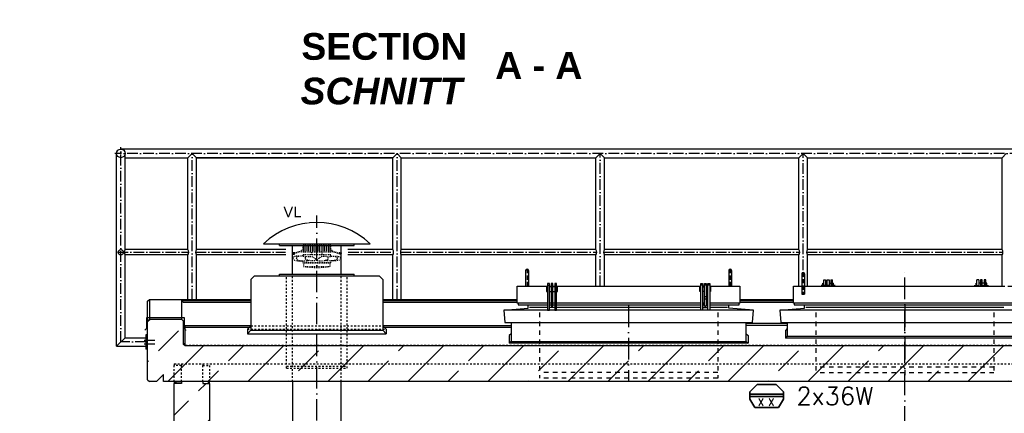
# Model space of a CAD drawing. Header units: millimetres. Extents: x -1777 to 1198744, y 17256 to 76241.
# Tile 45 of 201: x 93436 to 98962, y 54159 to 56368. Entities that reach past the tile are written whole.
import ezdxf
from ezdxf.enums import TextEntityAlignment as Align

# ---------------------------------------------------------------- set-up
doc = ezdxf.new("R2010")
doc.units = ezdxf.units.MM
doc.linetypes.add('ACAD_ISO10W100', pattern=[18, 12, -3, 0, -3])
doc.linetypes.add('JIS_02_1.0', pattern=[2, 1, -1])
doc.layers.add('Beschriftung', color=7, linetype='Continuous', lineweight=9)
doc.layers.add('elektro Installation', color=7, linetype='Continuous', lineweight=35)
doc.styles.add('LBB3.5M1000', font='isocp.shx', dxfattribs={"height": 3.5})
doc.styles.add('ROMANS', font='ROMANS', dxfattribs={"height": 0.2})
pattern_1 = [(45, (112961.7, 48335.6), (-224.5064, 224.5064), []), (45, (113186.22, 48335.6), (-224.5064, 224.5064), [158.75, -79.375])]

msp = doc.modelspace()

# ---------------------------------------------------------------- hatches: boundary and pattern name
h = msp.add_hatch()
h.set_pattern_fill('ANSI33', color=256, scale=50, style=0)
h.set_pattern_definition(pattern_1)
h.paths.add_polyline_path([(101696.55274, 54337.64543), (101696.55274, 54537.74948), (94363.60274, 54537.74948), (94353.60274, 54547.74948), (94353.60274, 54677.74948), (94343.60274, 54687.74948), (94163.60274, 54687.74948), (94153.60274, 54677.74948), (94153.60274, 54347.64543), (94163.60274, 54337.64543), (94203.60274, 54337.64543), (94243.60274, 54377.64543), (94243.60274, 54337.64543)])
h.paths.add_polyline_path([(102010.65274, 54432.69745), (101910.65274, 54432.69745), (101910.65274, 54337.64543), (102563.60274, 54337.64543), (102563.60274, 54377.64543), (102603.60274, 54337.64543), (102643.60274, 54337.64543), (102653.60274, 54347.64543), (102653.60274, 54677.74948), (102643.60274, 54687.74948), (102463.60274, 54687.74948), (102453.60274, 54677.74948), (102453.60274, 54547.74948), (102443.60274, 54537.74948), (101910.65274, 54537.74948), (101910.65274, 54442.69745), (102010.65274, 54442.69745)])
h = msp.add_hatch()
h.set_pattern_fill('ANSI33', color=256, scale=50, style=0)
h.set_pattern_definition(pattern_1)
h.paths.add_polyline_path([(94503.60274, 54327.64022), (94463.60274, 54327.64022), (94463.60274, 54337.64543), (94343.60274, 54337.64543), (94343.60274, 54327.64022), (94303.60274, 54327.64022), (94303.60274, 51515.38512), (94403.60274, 51515.38512), (94403.60274, 51535.55806, -0.4142135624), (94398.60274, 51540.55806, -0.4142135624), (94403.60274, 51545.55806), (94403.60274, 51585.55806, -0.4142135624), (94398.60274, 51590.55806, -1), (94408.60274, 51590.55806, -0.4142135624), (94403.60274, 51585.55806), (94403.60274, 51545.55806, -0.4142135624), (94408.60274, 51540.55806, -0.4142135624), (94403.60274, 51535.55806), (94403.60274, 51515.38512), (94503.60274, 51515.38512)])
h = msp.add_hatch(color=256)
h.dxf.hatch_style = 1
h.paths.add_polyline_path([(94313.60274, 54337.64022), (94303.60274, 54337.64022), (94303.60274, 54327.64022), (94313.60274, 54327.64022)])
h = msp.add_hatch(color=256)
h.dxf.hatch_style = 1
h.paths.add_polyline_path([(94503.60274, 54337.64022), (94493.60274, 54337.64022), (94493.60274, 54327.64022), (94503.60274, 54327.64022)])

# ---------------------------------------------------------------- linework, layer by layer
at = {"linetype": 'ACAD_ISO10W100', "ltscale": 5}
for p, q in [((102837.75274, 55618.0355), (93969.45274, 55618.0355)), ((94003.60274, 54559.63499), (94003.60274, 55652.1855)), ((94403.60274, 54798.7267), (94403.60274, 55618.0355)), ((95553.60274, 54798.7267), (95553.60274, 55618.0355)), ((96693.60274, 54873.34621), (96693.60274, 55618.0355)), ((97833.60274, 54962.90107), (97833.60274, 55618.0355)), ((93984.4348, 55063.0355), (94384.63645, 55063.0355)), ((94422.56902, 55063.0355), (94928.23619, 55063.0355)), ((95278.96929, 55063.0355), (95534.63645, 55063.0355)), ((95572.56902, 55063.0355), (96674.63645, 55063.0355)), ((96712.56902, 55063.0355), (97814.63645, 55063.0355)), ((97852.56902, 55063.0355), (98954.63645, 55063.0355)), ((94143.60274, 54559.63499), (94003.60274, 54559.63499)), ((94134.62384, 54569.63499), (94193.68498, 54569.63499)), ((94134.62384, 54549.63499), (94193.68498, 54549.63499))]:
    msp.add_line(p, q, dxfattribs=at)
for p, q in [((93979.45274, 54535.48499), (93979.45274, 55618.0355)), ((101696.55274, 55642.1855), (94003.60274, 55642.1855)), ((94027.75274, 55077.9855), (94027.75274, 55618.0355)), ((94379.45274, 55593.8855), (94403.60274, 55618.0355)), ((94403.60274, 55618.0355), (94427.75274, 55593.8855)), ((95529.45274, 55593.8855), (95553.60274, 55618.0355)), ((95553.60274, 55618.0355), (95577.75274, 55593.8855)), ((96669.45274, 55593.8855), (96693.60274, 55618.0355)), ((96693.60274, 55618.0355), (96717.75274, 55593.8855)), ((97809.45274, 55593.8855), (97833.60274, 55618.0355)), ((97833.60274, 55618.0355), (97857.75274, 55593.8855)), ((98949.45274, 55593.8855), (98973.60274, 55618.0355)), ((94027.75274, 55593.8855), (94379.45274, 55593.8855)), ((94379.45274, 55077.9855), (94379.45274, 55593.8855)), ((94427.75274, 55593.8855), (95529.45274, 55593.8855)), ((95529.45274, 55593.8855), (94427.75274, 55593.8855)), ((94427.75274, 55077.9855), (94427.75274, 55593.8855)), ((95529.45274, 55077.9855), (95529.45274, 55593.8855)), ((95577.75274, 55593.8855), (96669.45274, 55593.8855)), ((95577.75274, 55077.9855), (95577.75274, 55593.8855)), ((96669.45274, 55077.9855), (96669.45274, 55593.8855)), ((96717.75274, 55593.8855), (97809.45274, 55593.8855)), ((96717.75274, 55077.9855), (96717.75274, 55593.8855)), ((97809.45274, 55077.9855), (97809.45274, 55593.8855)), ((97857.75274, 55593.8855), (98949.45274, 55593.8855)), ((97857.75274, 55077.9855), (97857.75274, 55593.8855)), ((98949.45274, 55077.9855), (98949.45274, 55593.8855)), ((94803.60274, 55110.98465), (95403.60274, 55110.98465)), ((94893.60274, 55100.98465), (94893.60274, 55110.98465)), ((94893.60274, 55100.98465), (95313.60274, 55100.98465)), ((94967.10274, 54940.98465), (94967.10274, 55100.98465)), ((95240.10274, 54940.98465), (95240.10274, 55100.98465)), ((95313.60274, 55100.98465), (95313.60274, 55110.98465)), ((94379.45274, 55077.9855), (94027.75274, 55077.9855)), ((94027.75274, 54583.78499), (94027.75274, 55048.0855)), ((94379.45274, 55048.0855), (94027.75274, 55048.0855)), ((94379.45274, 54798.7267), (94379.45274, 55048.0855)), ((94928.87459, 55077.9855), (94427.75274, 55077.9855)), ((94427.75274, 54798.7267), (94427.75274, 55048.0855)), ((94928.87459, 55048.0855), (94427.75274, 55048.0855)), ((95529.45274, 55077.9855), (95278.33088, 55077.9855)), ((95529.45274, 55048.0855), (95278.33088, 55048.0855)), ((95529.45274, 54798.7267), (95529.45274, 55048.0855)), ((96669.45274, 55077.9855), (95577.75274, 55077.9855)), ((95577.75274, 54798.7267), (95577.75274, 55048.0855)), ((96669.45274, 55048.0855), (95577.75274, 55048.0855)), ((96669.45274, 54873.34621), (96669.45274, 55048.0855)), ((97809.45274, 55077.9855), (96717.75274, 55077.9855)), ((96717.75274, 54873.34621), (96717.75274, 55048.0855)), ((97809.45274, 55048.0855), (96717.75274, 55048.0855)), ((97809.45274, 54873.34621), (97809.45274, 55048.0855)), ((98949.45274, 55077.9855), (97857.75274, 55077.9855)), ((97857.75274, 54873.34621), (97857.75274, 55048.0855)), ((98949.45274, 55048.0855), (97857.75274, 55048.0855)), ((98949.45274, 54873.34621), (98949.45274, 55048.0855)), ((94893.60274, 54930.98465), (94893.60274, 54940.98465)), ((94893.60274, 54940.98465), (95313.60274, 54940.98465)), ((95313.60274, 54930.98465), (95313.60274, 54940.98465)), ((96275.60274, 54961.16629), (96275.60274, 54873.34621)), ((96291.60274, 54961.16629), (96291.60274, 54873.34621)), ((97415.60274, 54961.16629), (97415.60274, 54873.34621)), ((97431.60274, 54961.16629), (97431.60274, 54873.34621)), ((97825.60274, 54941.1424), (97825.60274, 54827.77017)), ((97841.60274, 54941.1424), (97841.60274, 54827.77017)), ((94753.60274, 54930.98465), (94733.60274, 54910.98465)), ((94733.60274, 54910.98465), (94733.60274, 54625.82083)), ((94753.60274, 54930.98465), (95453.60274, 54930.98465)), ((95453.60274, 54930.98465), (95473.60274, 54910.98465)), ((95473.60274, 54910.98465), (95473.60274, 54625.82083)), ((97943.60274, 54889.39406), (97948.60274, 54889.39406)), ((97943.60274, 54873.34621), (97943.60274, 54889.39406)), ((97948.60274, 54873.34621), (97948.60274, 54908.39406)), ((97948.60274, 54908.39406), (97958.60274, 54908.39406)), ((97958.60274, 54908.39406), (97958.60274, 54873.34621)), ((97958.60274, 54889.39406), (97968.60274, 54889.39406)), ((97968.60274, 54873.34621), (97968.60274, 54908.39406)), ((97968.60274, 54908.39406), (97978.60274, 54908.39406)), ((97978.60274, 54908.39406), (97978.60274, 54873.34621)), ((97978.60274, 54889.39406), (97988.60274, 54889.39406)), ((97988.60274, 54908.39406), (97988.60274, 54873.34621)), ((97988.60274, 54908.39406), (97998.60274, 54908.39406)), ((97998.60274, 54873.34621), (97998.60274, 54908.39406)), ((97998.60274, 54889.39406), (98003.60274, 54889.39406)), ((98003.60274, 54873.34621), (98003.60274, 54889.39406)), ((98808.60274, 54889.39406), (98803.60274, 54889.39406)), ((98803.60274, 54873.34621), (98803.60274, 54889.39406)), ((98808.60274, 54873.34621), (98808.60274, 54908.39406)), ((98818.60274, 54908.39406), (98808.60274, 54908.39406)), ((98818.60274, 54908.39406), (98818.60274, 54873.34621)), ((98828.60274, 54889.39406), (98818.60274, 54889.39406)), ((98828.60274, 54908.39406), (98828.60274, 54873.34621)), ((98838.60274, 54908.39406), (98828.60274, 54908.39406)), ((98838.60274, 54873.34621), (98838.60274, 54908.39406)), ((98848.60274, 54889.39406), (98838.60274, 54889.39406)), ((98848.60274, 54908.39406), (98848.60274, 54873.34621)), ((98858.60274, 54908.39406), (98848.60274, 54908.39406)), ((98858.60274, 54873.34621), (98858.60274, 54908.39406)), ((98863.60274, 54889.39406), (98858.60274, 54889.39406)), ((98863.60274, 54873.34621), (98863.60274, 54889.39406)), ((96398.60274, 54878.39406), (96408.60274, 54878.39406)), ((96418.60274, 54878.39406), (96428.60274, 54878.39406)), ((96438.60274, 54878.39406), (96448.60274, 54878.39406)), ((97268.60274, 54878.39406), (97258.60274, 54878.39406)), ((97288.60274, 54878.39406), (97278.60274, 54878.39406)), ((97308.60274, 54878.39406), (97298.60274, 54878.39406)), ((94153.60274, 54788.7267), (94163.60274, 54798.7267)), ((94153.60274, 54347.64543), (94153.60274, 54788.7267)), ((94163.60274, 54798.7267), (94733.60274, 54798.7267)), ((94163.60274, 54798.7267), (94163.60274, 54687.74948)), ((94343.60274, 54792.92571), (94343.60274, 54687.74948)), ((94343.60274, 54792.92571), (94733.60274, 54792.92571)), ((94353.60274, 54782.73403), (94343.60274, 54792.92571)), ((94353.60274, 54782.73403), (94733.60274, 54782.73403)), ((95473.60274, 54798.7267), (96228.60274, 54798.7267)), ((95473.60274, 54792.92571), (96228.60274, 54792.92571)), ((95473.60274, 54782.73403), (96228.60274, 54782.73403)), ((96418.60274, 54812.27482), (96428.60274, 54812.27482)), ((96428.60274, 54802.27482), (96418.60274, 54802.27482)), ((97288.60274, 54812.27482), (97278.60274, 54812.27482)), ((97278.60274, 54802.27482), (97288.60274, 54802.27482)), ((97478.60274, 54798.7267), (97778.60274, 54798.7267)), ((97478.60274, 54792.92571), (97778.60274, 54792.92571)), ((97478.60274, 54782.73403), (97778.60274, 54782.73403)), ((96153.10411, 54737.81922), (96290.62742, 54749.27949)), ((96290.62742, 54749.27949), (96290.62742, 54768.39406)), ((96398.60274, 54753.13613), (96298.11117, 54753.13613)), ((96438.60274, 54753.13613), (96408.60274, 54753.13613)), ((97258.60274, 54753.13613), (96448.60274, 54753.13613)), ((97298.60274, 54753.13613), (97268.60274, 54753.13613)), ((97268.60274, 54753.13613), (97298.60274, 54753.13613)), ((97409.09431, 54753.13613), (97308.60274, 54753.13613)), ((97416.57805, 54749.27949), (97416.57805, 54768.39406)), ((97554.10137, 54737.81922), (97416.57805, 54749.27949)), ((97703.10411, 54737.81922), (97840.62742, 54749.27949)), ((97840.62742, 54749.27949), (97840.62742, 54768.39406)), ((98959.09431, 54753.13613), (97848.11117, 54753.13613)), ((94153.60274, 54677.74948), (94163.60274, 54687.74948)), ((94353.60274, 54677.74948), (94343.60274, 54687.74948)), ((94353.60274, 54677.74948), (94353.60274, 54547.74948)), ((97743.60274, 54662.96922), (97513.60274, 54662.96922)), ((94353.60274, 54652.51887), (94733.60274, 54652.51887)), ((94363.60274, 54642.1855), (94353.60274, 54652.51887)), ((94363.60274, 54642.1855), (94733.60274, 54642.1855)), ((94363.60274, 54537.74948), (94363.60274, 54642.1855)), ((94733.60274, 54650.98465), (94713.60274, 54630.98465)), ((94713.60274, 54630.98465), (94713.60274, 54605.82083)), ((94733.60274, 54625.82083), (94713.60274, 54605.82083)), ((94713.60274, 54605.82083), (95493.60274, 54605.82083)), ((94733.60274, 54625.82083), (95473.60274, 54625.82083)), ((95473.60274, 54652.51887), (96193.60274, 54652.51887)), ((95473.60274, 54650.98465), (95493.60274, 54630.98465)), ((95473.60274, 54642.1855), (96193.60274, 54642.1855)), ((95473.60274, 54625.82083), (95493.60274, 54605.82083)), ((95493.60274, 54630.98465), (95493.60274, 54605.82083)), ((96193.60274, 54605.92542), (96183.28549, 54595.60817)), ((97743.60274, 54652.65197), (97513.60274, 54652.65197)), ((97513.60274, 54605.92542), (97523.91998, 54595.60817)), ((97743.60274, 54634.9606), (97733.28549, 54624.64335)), ((97733.28549, 54624.64335), (97733.28549, 54581.43434)), ((94027.75274, 54583.78499), (93979.45274, 54535.48499)), ((94027.75274, 54583.78499), (94143.60274, 54583.78499)), ((94153.60274, 54599.63499), (94143.60274, 54599.63499)), ((94143.60274, 54599.63499), (94143.60274, 54519.63499)), ((94363.60274, 54543.04872), (94353.60274, 54553.38209)), ((94363.60274, 54537.74948), (94363.60274, 54584.85099)), ((96183.28549, 54595.60817), (96183.28549, 54552.39916)), ((96193.60274, 54562.71641), (96183.28549, 54552.39916)), ((97523.91998, 54552.39916), (96183.28549, 54552.39916)), ((97513.60274, 54562.71641), (97523.91998, 54552.39916)), ((97523.91998, 54595.60817), (97523.91998, 54552.39916)), ((97743.60274, 54591.75159), (97733.28549, 54581.43434)), ((99073.91998, 54581.43434), (97733.28549, 54581.43434)), ((93979.45274, 54535.48499), (94143.60274, 54535.48499)), ((94153.60274, 54519.63499), (94143.60274, 54519.63499)), ((94363.60274, 54537.74948), (94353.60274, 54547.74948)), ((101696.55274, 54537.74948), (94363.60274, 54537.74948)), ((94153.60274, 54347.64543), (94163.60274, 54337.64543)), ((94203.60274, 54337.64543), (94163.60274, 54337.64543)), ((94243.60274, 54377.64543), (94203.60274, 54337.64543)), ((94243.60274, 54337.64543), (94243.60274, 54377.64543)), ((101696.55274, 54337.64543), (94243.60274, 54337.64543)), ((94303.60274, 54337.64022), (94343.60274, 54337.64022)), ((94303.60274, 54337.64022), (94303.60274, 54327.64022)), ((94303.60274, 51415.38512), (94303.60274, 54327.64022)), ((94343.60274, 54327.64022), (94303.60274, 54327.64022)), ((94313.60274, 54327.64022), (94313.60274, 54337.64022)), ((94343.60274, 54337.64022), (94343.60274, 54327.64022)), ((94463.60274, 54337.64022), (94463.60274, 54327.64022)), ((94503.60274, 54337.64022), (94463.60274, 54337.64022)), ((94463.60274, 54327.64022), (94503.60274, 54327.64022)), ((94493.60274, 54337.64022), (94493.60274, 54327.64022)), ((94503.60274, 51415.38512), (94503.60274, 54327.64022))]:
    msp.add_line(p, q)
at = {"linetype": 'ACAD_ISO10W100', "ltscale": 10}
for p, q in [((95103.60274, 53038.47894), (95103.60274, 55269.17526)), ((98403.30605, 54080.30549), (98403.30605, 54975.33037)), ((96853.60274, 54762.40483), (96853.60274, 54336.54139)), ((98403.60274, 54762.40483), (98403.60274, 54372.82746))]:
    msp.add_line(p, q, dxfattribs=at)
at = {"linetype": 'JIS_02_1.0', "ltscale": 5}
for p, q in [((95019.0633, 55070.31562), (94973.76052, 55057.14657)), ((95019.57646, 55068.55031), (94974.27368, 55055.38127)), ((95025.25479, 55094.27309), (95181.95069, 55094.27309)), ((95025.25479, 55086.83083), (95181.95069, 55086.83083)), ((95025.25479, 55080.11927), (95181.95069, 55080.11927)), ((95187.62901, 55068.55031), (95232.93179, 55055.38127)), ((95188.14217, 55070.31562), (95233.44495, 55057.14657))]:
    msp.add_line(p, q, dxfattribs=at)
at = {"linetype": 'JIS_02_1.0', "ltscale": 10}
for p, q in [((94967.10274, 54337.64543), (94967.10274, 54940.98465)), ((95240.10274, 54337.64543), (95240.10274, 54940.98465)), ((94933.60274, 54412.81427), (94933.60274, 54930.33943)), ((95273.60274, 54412.81427), (95273.60274, 54930.33943)), ((94355.60274, 54551.41569), (94355.60274, 54677.74948)), ((94713.60274, 54630.98465), (95493.60274, 54630.98465)), ((94733.60274, 54650.98465), (95473.60274, 54650.98465)), ((94355.60274, 54551.41569), (94367.26895, 54539.74948)), ((101696.55274, 54539.74948), (94367.26895, 54539.74948)), ((94303.60274, 54437.65548), (94503.60274, 54437.65548)), ((94303.60274, 54437.65548), (94303.60274, 54427.65548)), ((94343.60274, 54437.65548), (94343.60274, 54427.65548)), ((94463.60274, 54437.65548), (94463.60274, 54427.65548)), ((94503.60274, 54437.65548), (102303.60274, 54437.65548)), ((94503.60274, 54337.64543), (94503.60274, 54437.65548)), ((94343.60274, 54427.65548), (94303.60274, 54427.65548)), ((94303.60274, 54337.64543), (94303.60274, 54427.65548)), ((94343.60274, 54337.64543), (94343.60274, 54427.65548)), ((94463.60274, 54427.65548), (94503.60274, 54427.65548)), ((94463.60274, 54337.64543), (94463.60274, 54427.65548)), ((94933.60274, 54423.78311), (95273.60274, 54423.78311)), ((94933.60274, 54412.81427), (95273.60274, 54412.81427))]:
    msp.add_line(p, q, dxfattribs=at)
at = {"linetype": 'ACAD_ISO10W100', "ltscale": 2}
for p, q in [((96283.60274, 54969.16629), (96283.60274, 54868.34621)), ((97423.60274, 54969.16629), (97423.60274, 54868.34621)), ((97833.60274, 54949.1424), (97833.60274, 54827.13221)), ((98013.60274, 54875.89406), (97933.60274, 54875.89406)), ((98793.60274, 54875.89406), (98873.60274, 54875.89406))]:
    msp.add_line(p, q, dxfattribs=at)
at = {"linetype": 'JIS_02_1.0', "ltscale": 25}
for p, q in [((96353.60274, 54724.33131), (96353.60274, 54356.70595)), ((97353.60274, 54724.33131), (97353.60274, 54356.70595)), ((97903.60274, 54724.33131), (97903.60274, 54386.80414)), ((98903.60274, 54724.33131), (98903.60274, 54386.80414)), ((97353.60274, 54388.96726), (96353.60274, 54388.96726)), ((98903.60274, 54419.06545), (97903.60274, 54419.06545)), ((98903.60274, 54386.80414), (97903.60274, 54386.80414)), ((97353.60274, 54356.70595), (96353.60274, 54356.70595))]:
    msp.add_line(p, q, dxfattribs=at)
at = {"linetype": 'Continuous', "ltscale": 10}
for p, q in [((94967.10274, 54337.64543), (94967.10274, 51425.38512)), ((95240.10274, 51425.38512), (95240.10274, 54337.64543))]:
    msp.add_line(p, q, dxfattribs=at)
at = {"linetype": 'JIS_02_1.0', "ltscale": 5}
for points in [[(95025.25479, 55072.67701), (95181.95069, 55072.67701), (95181.95069, 55100.98465), (95025.25479, 55100.98465)], [(95179.16911, 55004.1187), (95028.03636, 55004.1187), (95028.03636, 54983.72757), (95179.16911, 54983.72757)]]:
    msp.add_lwpolyline(points, close=True, dxfattribs=at)
for points in [[(94974.01642, 55060.77377), (94967.10274, 55060.77377), (94967.10274, 55051.75367), (94974.01642, 55051.75367)], [(95190.29547, 55069.68968), (95190.29547, 55072.67701), (95016.91, 55072.67701), (95016.91, 55066.18892), (95190.29547, 55066.18892), (95190.29547, 55067.7752)], [(95181.95069, 55040.06759), (95181.95069, 55048.14499), (95025.25479, 55048.14499), (95025.25479, 55040.06759)], [(95075.35873, 55048.14499), (95075.35873, 55066.18892)], [(95131.84674, 55066.18892), (95131.84674, 55048.14499)], [(95233.18905, 55060.77377), (95240.10274, 55060.77377), (95240.10274, 55051.75367), (95233.18905, 55051.75367)], [(95025.25479, 55015.04624), (95025.25479, 55004.1187), (95181.95069, 55004.1187), (95181.95069, 55015.04624)]]:
    msp.add_lwpolyline(points, dxfattribs=at)
for points in [[(96398.60274, 54737.81922), (96408.60274, 54737.81922), (96408.60274, 54888.39406), (96398.60274, 54888.39406)], [(96438.60274, 54737.81922), (96448.60274, 54737.81922), (96448.60274, 54888.39406), (96438.60274, 54888.39406)], [(97268.60274, 54737.81922), (97258.60274, 54737.81922), (97258.60274, 54888.39406), (97268.60274, 54888.39406)], [(97308.60274, 54737.81922), (97298.60274, 54737.81922), (97298.60274, 54888.39406), (97308.60274, 54888.39406)], [(99023.60274, 54778.39406), (97783.60274, 54778.39406), (97783.60274, 54768.39406), (99023.60274, 54768.39406)], [(96158.91729, 54668.06101), (97548.28819, 54668.06101), (97554.10137, 54737.81922), (96153.10411, 54737.81922)], [(97708.91729, 54668.06101), (99098.28819, 54668.06101), (99104.10137, 54737.81922), (97703.10411, 54737.81922)]]:
    msp.add_lwpolyline(points, close=True)
for points in [[(96428.60274, 54762.39406), (96428.60274, 54888.39406), (96418.60274, 54888.39406), (96418.60274, 54762.39406)], [(97278.60274, 54762.39406), (97278.60274, 54888.39406), (97288.60274, 54888.39406), (97288.60274, 54762.39406)], [(96398.60274, 54778.39406), (96228.60274, 54778.39406), (96228.60274, 54873.34621), (96398.60274, 54873.34621)], [(96398.60274, 54869.39406), (96393.60274, 54869.39406), (96393.60274, 54842.39406), (96398.60274, 54842.39406)], [(96408.60274, 54873.34621), (96418.60274, 54873.34621)], [(96418.60274, 54869.39406), (96408.60274, 54869.39406)], [(96408.60274, 54842.39406), (96418.60274, 54842.39406)], [(96428.60274, 54873.34621), (96438.60274, 54873.34621)], [(96438.60274, 54869.39406), (96428.60274, 54869.39406)], [(96428.60274, 54842.39406), (96438.60274, 54842.39406)], [(96448.60274, 54873.34621), (97258.60274, 54873.34621)], [(96448.60274, 54842.39406), (96453.60274, 54842.39406), (96453.60274, 54869.39406), (96448.60274, 54869.39406)], [(97258.60274, 54842.39406), (97253.60274, 54842.39406), (97253.60274, 54869.39406), (97258.60274, 54869.39406)], [(97268.60274, 54873.34621), (97278.60274, 54873.34621)], [(97278.60274, 54873.34621), (97268.60274, 54873.34621)], [(97268.60274, 54869.39406), (97278.60274, 54869.39406)], [(97278.60274, 54842.39406), (97268.60274, 54842.39406)], [(97288.60274, 54873.34621), (97298.60274, 54873.34621)], [(97298.60274, 54873.34621), (97288.60274, 54873.34621)], [(97288.60274, 54869.39406), (97298.60274, 54869.39406)], [(97298.60274, 54842.39406), (97288.60274, 54842.39406)], [(97308.60274, 54873.34621), (97478.60274, 54873.34621), (97478.60274, 54778.39406), (97308.60274, 54778.39406)], [(97308.60274, 54869.39406), (97313.60274, 54869.39406), (97313.60274, 54842.39406), (97308.60274, 54842.39406)], [(98981.60274, 54873.34621), (99028.60274, 54873.34621), (99028.60274, 54778.39406), (97778.60274, 54778.39406), (97778.60274, 54873.34621), (97825.60274, 54873.34621)], [(97841.60274, 54873.34621), (98965.60274, 54873.34621)], [(96398.60274, 54778.39406), (96233.60274, 54778.39406), (96233.60274, 54768.39406), (96398.60274, 54768.39406)], [(96418.60274, 54778.39406), (96408.60274, 54778.39406)], [(96418.60274, 54778.39406), (96408.60274, 54778.39406)], [(96438.60274, 54778.39406), (96428.60274, 54778.39406)], [(96438.60274, 54778.39406), (96428.60274, 54778.39406)], [(97258.60274, 54778.39406), (96448.60274, 54778.39406)], [(97258.60274, 54778.39406), (96448.60274, 54778.39406)], [(97278.60274, 54778.39406), (97268.60274, 54778.39406)], [(97278.60274, 54778.39406), (97268.60274, 54778.39406)], [(97268.60274, 54778.39406), (97278.60274, 54778.39406)], [(97268.60274, 54778.39406), (97278.60274, 54778.39406)], [(97298.60274, 54778.39406), (97288.60274, 54778.39406)], [(97298.60274, 54778.39406), (97288.60274, 54778.39406)], [(97288.60274, 54778.39406), (97298.60274, 54778.39406)], [(97288.60274, 54778.39406), (97298.60274, 54778.39406)], [(97308.60274, 54768.39406), (97473.60274, 54768.39406), (97473.60274, 54778.39406), (97308.60274, 54778.39406)], [(96408.60274, 54768.39406), (96418.60274, 54768.39406)], [(96418.60274, 54762.39406), (96418.60274, 54762.39406), (96428.60274, 54762.39406), (96428.60274, 54762.39406)], [(96428.60274, 54768.39406), (96438.60274, 54768.39406)], [(96448.60274, 54768.39406), (97258.60274, 54768.39406)], [(97268.60274, 54768.39406), (97278.60274, 54768.39406)], [(97278.60274, 54768.39406), (97268.60274, 54768.39406)], [(97278.60274, 54762.39406), (97278.60274, 54762.39406), (97288.60274, 54762.39406), (97288.60274, 54762.39406)], [(97288.60274, 54768.39406), (97298.60274, 54768.39406)], [(97298.60274, 54768.39406), (97288.60274, 54768.39406)], [(94370.19966, 54624.86453), (94360.59798, 54634.46621), (94360.59798, 54694.28789), (94147.68336, 54694.28789), (94147.68336, 54634.65984), (94138.08168, 54625.05816)], [(94163.60274, 54687.74948), (94343.60274, 54687.74948)], [(96193.60274, 54668.06101), (96193.60274, 54562.71641), (97513.60274, 54562.71641), (97513.60274, 54668.06101)], [(97743.60274, 54668.06101), (97743.60274, 54591.75159), (99063.60274, 54591.75159), (99063.60274, 54668.06101)]]:
    msp.add_lwpolyline(points)
for centre, radius in [((94003.60274, 55618.0355), 24.15), ((94003.60274, 55063.0355), 14.95)]:
    msp.add_circle(centre, radius)
for centre in [(94974.01642, 55056.26372), (95019.31988, 55069.43296), (95187.88559, 55069.43296), (95233.18905, 55056.26372)]:
    msp.add_circle(centre, 0.35018, dxfattribs=at)
for centre, radius, start, end in [((95103.60274, 54795.98465), 435, 46.39718056, 133.60281944), ((94046.71902, 55063.0355), 24.15, 141.75338012, 218.24661988), ((94360.48645, 55063.0355), 24.15, 321.75338012, 38.24661988), ((94360.48645, 55063.0355), 24.15, 321.75338012, 38.24661988), ((94446.71902, 55063.0355), 24.15, 141.75338012, 218.24661988), ((95510.48645, 55063.0355), 24.15, 321.75338012, 38.24661988), ((95596.71902, 55063.0355), 24.15, 141.75338012, 218.24661988), ((96650.48645, 55063.0355), 24.15, 321.75338012, 38.24661988), ((96736.71902, 55063.0355), 24.15, 141.75338012, 218.24661988), ((97790.48645, 55063.0355), 24.15, 321.75338012, 38.24661988), ((97876.71902, 55063.0355), 24.15, 141.75338012, 218.24661988), ((98930.48645, 55063.0355), 24.15, 321.75338012, 38.24661988), ((96283.60274, 54961.16629), 8, 0, 180), ((97423.60274, 54961.16629), 8, 0, 180), ((97833.60274, 54941.1424), 8, 0, 180), ((97833.60274, 54877.61094), 50.47873, 260.88116778, 279.11883222)]:
    msp.add_arc(centre, radius, start, end)
for centre, radius, start, end in [((94974.01642, 55056.26372), 0.91919, 106.16446436, 286.2527271), ((94974.01642, 55056.26372), 4.51005, 27.96840939, 90), ((94974.01642, 55056.26372), 4.51005, 270, 4.44878211), ((95019.31988, 55069.43296), 0.91919, 286.20859542, 106.20859608), ((95187.88559, 55069.43296), 0.91919, 73.79140392, 253.79140458), ((95233.18905, 55056.26372), 4.51005, 175.55121789, 270), ((95233.18905, 55056.26372), 4.51005, 90, 152.03159061), ((95233.18905, 55056.26372), 0.91919, 253.7472729, 73.83553564), ((95103.60274, 55493.74668), 515.58683, 261.57215279, 278.42784721)]:
    msp.add_arc(centre, radius, start, end, dxfattribs=at)
for points, knots in [([(95002.94472, 55040.39044), (94988.72543, 55041.38488), (94965.56958, 55041.13911), (94973.44923, 55019.11969), (94994.67469, 55014.99417), (95011.62586, 55014.7575), (95022.24522, 55015.15432)], [48.5599879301, 48.5599879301, 48.5599879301, 48.5599879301, 83.0505717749, 90.753365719, 108.9147621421, 141.2952973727, 141.2952973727, 141.2952973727, 141.2952973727]), ([(95041.98898, 55035.98427), (95041.96699, 55035.99595), (95036.70689, 55038.78146), (95019.73091, 55041.2563), (94983.64759, 55041.67058), (94991.71743, 55019.11969), (95020.79863, 55013.46727), (95044.08704, 55015.16381), (95061.50919, 55016.433)], [27.6175857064, 27.6175857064, 27.6175857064, 27.6175857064, 27.6990909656, 47.1032522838, 83.0505717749, 90.753365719, 108.9147621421, 162.8522351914, 162.8522351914, 162.8522351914, 162.8522351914]), ([(95165.21649, 55035.98427), (95165.23848, 55035.99595), (95170.49858, 55038.78146), (95187.47457, 55041.2563), (95223.55788, 55041.67058), (95215.48804, 55019.11969), (95186.40684, 55013.46727), (95163.11844, 55015.16381), (95145.69628, 55016.433)], [27.6175857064, 27.6175857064, 27.6175857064, 27.6175857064, 27.6990909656, 47.1032522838, 83.0505717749, 90.753365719, 108.9147621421, 162.8522351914, 162.8522351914, 162.8522351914, 162.8522351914]), ([(95204.26075, 55040.39044), (95218.48004, 55041.38488), (95241.63589, 55041.13911), (95233.75624, 55019.11969), (95212.53079, 55014.99417), (95195.57961, 55014.7575), (95184.96025, 55015.15432)], [48.5599879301, 48.5599879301, 48.5599879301, 48.5599879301, 83.0505717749, 90.753365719, 108.9147621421, 141.2952973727, 141.2952973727, 141.2952973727, 141.2952973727])]:
    msp.add_open_spline(points, degree=3, knots=knots, dxfattribs=at)
for points in [[(95102.67694, 55016.433), (95083.09073, 55036.01922), (95064.15536, 55040.25872), (95039.19964, 55030.8612), (95041.85744, 55023.60978), (95048.73947, 55019.62703), (95102.67694, 55016.433)], [(95104.52853, 55016.433), (95124.11475, 55036.01922), (95143.05012, 55040.25872), (95168.00583, 55030.8612), (95165.34804, 55023.60978), (95158.46601, 55019.62703), (95104.52853, 55016.433)]]:
    msp.add_spline(points, degree=3, dxfattribs=at)
for points in [[(95061.50919, 55016.433), (95061.50701, 55016.43583), (95061.50482, 55016.43865), (95061.50264, 55016.44147)], [(95145.69628, 55016.433), (95145.69847, 55016.43583), (95145.70065, 55016.43865), (95145.70284, 55016.44147)]]:
    msp.add_open_spline(points, degree=3, dxfattribs=at)
at = {"layer": 'elektro Installation', "linetype": 'Continuous', "ltscale": 100}
for p, q in [((97575.25712, 54321.35673), (97534.60274, 54280.70234)), ((97681.94835, 54321.35673), (97722.60274, 54280.70234)), ((97534.60274, 54239.42555), (97562.35528, 54191.35673)), ((97722.60274, 54239.42555), (97694.85019, 54191.35673))]:
    msp.add_line(p, q, dxfattribs=at)
for points in [[(97534.60274, 54280.70234), (97534.60274, 54239.42555)], [(97681.94835, 54321.35673), (97575.25712, 54321.35673)], [(97722.60274, 54239.42555), (97722.60274, 54280.70234)], [(97562.35528, 54191.35673), (97694.85019, 54191.35673)]]:
    msp.add_lwpolyline(points, dxfattribs=at)
msp.add_lwpolyline([(97534.60274, 54254.28323), (97722.60274, 54254.28323), (97722.60274, 54266.08178), (97534.60274, 54266.08178)], close=True, dxfattribs=at)

# ---------------------------------------------------------------- texts
at = {"layer": 'Beschriftung', "insert": (94628.99696, 56293.05956), "char_height": 150, "width": 1682.9463594, "attachment_point": 1, "style": 'LBB3.5M1000', "bg_fill": 2}
msp.add_mtext('\\pi387.94;{\\fArial|b1|i0|c0|p34;SECTION\\L\\P\\pi383.65;\\fArial|b1|i1|c0|p34;\\lSCHNITT}', dxfattribs=at)
at = {"layer": 'elektro Installation', "linetype": 'Continuous', "ltscale": 100, "style": 'ROMANS'}
msp.add_text('2x36W', height=100, dxfattribs=at).set_placement((97795.37061, 54306.90833), align=Align.TOP_LEFT)
for p in [(97596.46617, 54242.50378), (97654.85059, 54242.50378)]:
    msp.add_text('X', height=41.67311, dxfattribs=at).set_placement(p, align=Align.TOP_CENTER)

# ---------------------------------------------------------------- next in the draw order: texts
at = {"layer": 'Beschriftung', "attachment_point": 1, "style": 'LBB3.5M1000', "bg_fill": 2}
for s, insert, char_height, width in [('{\\fArial|b1|i0|c0|p34;A - A}', (96105.08915, 56186.15138), 150, 519.3899624), ('{\\fArial|b0|i0|c0|p34;\\C256;VL}', (94915.49438, 55319.84759), 60, 111.9584505)]:
    msp.add_mtext(s, dxfattribs=dict(at, insert=insert, char_height=char_height, width=width))

# ---------------------------------------------------------------- next in the draw order: texts
at = {"layer": 'Beschriftung', "insert": (65492.4925, 56138.7014), "char_height": 150, "width": 1682.9463594, "attachment_point": 1, "style": 'LBB3.5M1000', "bg_fill": 2}
msp.add_mtext('\\pi387.94;{\\fArial|b1|i0|c0|p34;SECTION\\L\\P\\pi383.65;\\fArial|b1|i1|c0|p34;\\lSCHNITT}', dxfattribs=at)

# ---------------------------------------------------------------- next in the draw order: texts
at = {"layer": 'Beschriftung', "insert": (76304.19632, 56138.7014), "char_height": 150, "width": 1682.9463594, "attachment_point": 1, "style": 'LBB3.5M1000', "bg_fill": 2}
msp.add_mtext('\\pi387.94;{\\fArial|b1|i0|c0|p34;SECTION\\L\\P\\pi383.65;\\fArial|b1|i1|c0|p34;\\lSCHNITT}', dxfattribs=at)

doc.saveas('drawing.dxf')
